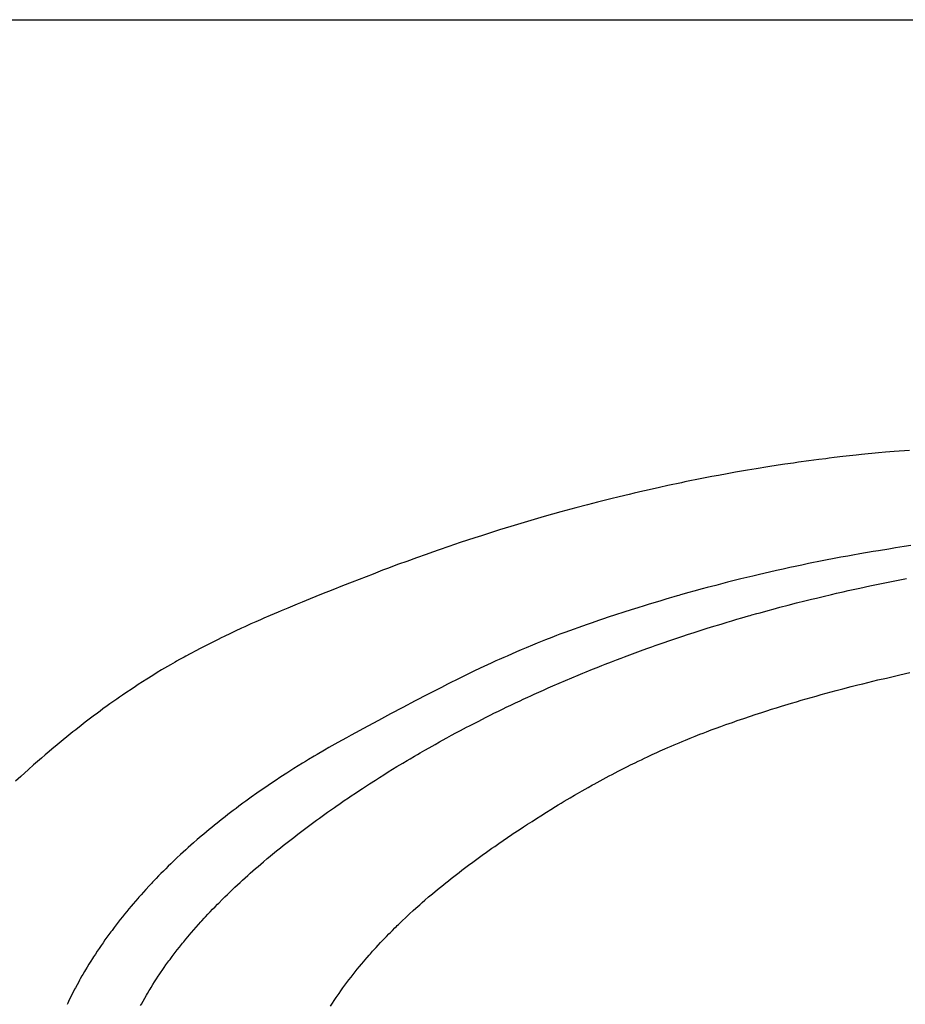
# Model space of a CAD drawing. Header units: inches. Extents: x 0 to 16, y 0 to 10.
# Tile 19 of 37: x 13.516 to 13.737, y 1.67 to 1.916. Entities that reach past the tile are written whole.
import ezdxf

# ---------------------------------------------------------------- set-up
doc = ezdxf.new("R2010")
doc.units = ezdxf.units.IN
doc.header["$LTSCALE"] = 0.935
doc.header["$MEASUREMENT"] = 0
doc.layers.get('0').update_dxf_attribs({"linetype": 'CONTINUOUS'})
doc.styles.get("Standard").update_dxf_attribs({"font": 'txt', "width": 0.8})

# ---------------------------------------------------------------- blocks, each defined once
blk = doc.blocks.new('*T24')
at = {"color": 2, "linetype": 'Continuous'}
for p, q in [((0, 0), (2.75, 0)), ((0, 0), (0, -1.875)), ((2.75, 0), (2.75, -1.875)), ((0, -0.75), (2.75, -0.75)), ((0, -1.25), (2.75, -1.25)), ((1.375, -1.25), (1.375, -1.5625)), ((0, -1.5625), (2.75, -1.5625)), ((0, -1.875), (2.75, -1.875))]:
    blk.add_line(p, q, dxfattribs=at)
at = {"color": 2, "linetype": 'Continuous', "attachment_point": 2, "line_spacing_factor": 0.9}
for s, insert, char_height, width in [('Apogee® 200 Bake Plate\\PFlange Mount', (1.375, -0.82812), 0.15625, 5.5), ('A-F-B2', (2.0625, -1.32812), 0.15625, 1.5), ('A', (0.6875, -1.32812), 0.15625, 0.25), ('\\Q15.0;ALL DIMENSIONS ARE IN INCHES', (1.375, -1.64354), 0.0825, 3.696)]:
    blk.add_mtext(s, dxfattribs=dict(at, insert=insert, char_height=char_height, width=width))

msp = doc.modelspace()

# ---------------------------------------------------------------- linework, layer by layer
at = {"color": 2, "linetype": 'Continuous'}
for p, q in [((13.72497, 1.80742), (13.72327, 1.80724)), ((13.72625, 1.80756), (13.72497, 1.80742)), ((13.73052, 1.80797), (13.72625, 1.80756)), ((13.73224, 1.80813), (13.73052, 1.80797)), ((13.7344, 1.80832), (13.73224, 1.80813)), ((13.73828, 1.80862), (13.7344, 1.80832)), ((13.70541, 1.80489), (13.70286, 1.8045)), ((13.70711, 1.80515), (13.70541, 1.80489)), ((13.70923, 1.80546), (13.70711, 1.80515)), ((13.71051, 1.80564), (13.70923, 1.80546)), ((13.71306, 1.80599), (13.71051, 1.80564)), ((13.71561, 1.80633), (13.71306, 1.80599)), ((13.71732, 1.80654), (13.71561, 1.80633)), ((13.71817, 1.80665), (13.71732, 1.80654)), ((13.71944, 1.8068), (13.71817, 1.80665)), ((13.72157, 1.80705), (13.71944, 1.8068)), ((13.72327, 1.80724), (13.72157, 1.80705)), ((13.69055, 1.80237), (13.68886, 1.80205)), ((13.69267, 1.80276), (13.69055, 1.80237)), ((13.69479, 1.80314), (13.69267, 1.80276)), ((13.69776, 1.80366), (13.69479, 1.80314)), ((13.69989, 1.80402), (13.69776, 1.80366)), ((13.70286, 1.8045), (13.69989, 1.80402)), ((13.68125, 1.80054), (13.67787, 1.79982)), ((13.68209, 1.80071), (13.68125, 1.80054)), ((13.68252, 1.8008), (13.68209, 1.80071)), ((13.68294, 1.80088), (13.68252, 1.8008)), ((13.68548, 1.80139), (13.68294, 1.80088)), ((13.68759, 1.80181), (13.68548, 1.80139)), ((13.68886, 1.80205), (13.68759, 1.80181)), ((13.66819, 1.79762), (13.66567, 1.79702)), ((13.66945, 1.79792), (13.66819, 1.79762)), ((13.67155, 1.79841), (13.66945, 1.79792)), ((13.67239, 1.7986), (13.67155, 1.79841)), ((13.67576, 1.79936), (13.67239, 1.7986)), ((13.67787, 1.79982), (13.67576, 1.79936)), ((13.65772, 1.79501), (13.6548, 1.79424)), ((13.66023, 1.79566), (13.65772, 1.79501)), ((13.66358, 1.7965), (13.66023, 1.79566)), ((13.66567, 1.79702), (13.66358, 1.7965)), ((13.64897, 1.79263), (13.6469, 1.79205)), ((13.65105, 1.79321), (13.64897, 1.79263)), ((13.65355, 1.7939), (13.65105, 1.79321)), ((13.6548, 1.79424), (13.65355, 1.7939)), ((13.64275, 1.79084), (13.63862, 1.7896)), ((13.64524, 1.79157), (13.64275, 1.79084)), ((13.6469, 1.79205), (13.64524, 1.79157)), ((13.63328, 1.78794), (13.63123, 1.78728)), ((13.63574, 1.78871), (13.63328, 1.78794)), ((13.63862, 1.7896), (13.63574, 1.78871)), ((13.62591, 1.78554), (13.62306, 1.78458)), ((13.62959, 1.78675), (13.62591, 1.78554)), ((13.63123, 1.78728), (13.62959, 1.78675)), ((13.619, 1.78317), (13.61738, 1.7826)), ((13.62062, 1.78374), (13.619, 1.78317)), ((13.62306, 1.78458), (13.62062, 1.78374)), ((13.72581, 1.78273), (13.7241, 1.78243)), ((13.72922, 1.78332), (13.72581, 1.78273)), ((13.7305, 1.78353), (13.72922, 1.78332)), ((13.73306, 1.78395), (13.7305, 1.78353)), ((13.73476, 1.78422), (13.73306, 1.78395)), ((13.7369, 1.78455), (13.73476, 1.78422)), ((13.7386, 1.7848), (13.7369, 1.78455)), ((13.61254, 1.78086), (13.61053, 1.78012)), ((13.61496, 1.78174), (13.61254, 1.78086)), ((13.61738, 1.7826), (13.61496, 1.78174)), ((13.71304, 1.78029), (13.71134, 1.77994)), ((13.71644, 1.78098), (13.71304, 1.78029)), ((13.71771, 1.78123), (13.71644, 1.78098)), ((13.71899, 1.78147), (13.71771, 1.78123)), ((13.72112, 1.78188), (13.71899, 1.78147)), ((13.72283, 1.78219), (13.72112, 1.78188)), ((13.7241, 1.78243), (13.72283, 1.78219)), ((13.60532, 1.77816), (13.60413, 1.7777)), ((13.60652, 1.77862), (13.60532, 1.77816)), ((13.60772, 1.77907), (13.60652, 1.77862)), ((13.61053, 1.78012), (13.60772, 1.77907)), ((13.70328, 1.77817), (13.70075, 1.77758)), ((13.70498, 1.77855), (13.70328, 1.77817)), ((13.70667, 1.77893), (13.70498, 1.77855)), ((13.70837, 1.7793), (13.70667, 1.77893)), ((13.70964, 1.77958), (13.70837, 1.7793)), ((13.71134, 1.77994), (13.70964, 1.77958)), ((13.5989, 1.77567), (13.59648, 1.77472)), ((13.60413, 1.7777), (13.5989, 1.77567)), ((13.69274, 1.77562), (13.68981, 1.77486)), ((13.69443, 1.77605), (13.69274, 1.77562)), ((13.69611, 1.77646), (13.69443, 1.77605)), ((13.69906, 1.77718), (13.69611, 1.77646)), ((13.70075, 1.77758), (13.69906, 1.77718)), ((13.73002, 1.77506), (13.73128, 1.77532)), ((13.73128, 1.77532), (13.73295, 1.77565)), ((13.73295, 1.77565), (13.73337, 1.77574)), ((13.73337, 1.77574), (13.73504, 1.77606)), ((13.73504, 1.77606), (13.73629, 1.7763)), ((13.73629, 1.7763), (13.73754, 1.77654)), ((13.59406, 1.77377), (13.59123, 1.77265)), ((13.59648, 1.77472), (13.59406, 1.77377)), ((13.68312, 1.77305), (13.68104, 1.77247)), ((13.68437, 1.7734), (13.68312, 1.77305)), ((13.68646, 1.77397), (13.68437, 1.7734)), ((13.68771, 1.77431), (13.68646, 1.77397)), ((13.68981, 1.77486), (13.68771, 1.77431)), ((13.71875, 1.77259), (13.72001, 1.77288)), ((13.72001, 1.77288), (13.72167, 1.77326)), ((13.72167, 1.77326), (13.72293, 1.77354)), ((13.72293, 1.77354), (13.72418, 1.77382)), ((13.72418, 1.77382), (13.72585, 1.77418)), ((13.72585, 1.77418), (13.72835, 1.77471)), ((13.72835, 1.77471), (13.73002, 1.77506)), ((13.5864, 1.77069), (13.58519, 1.77019)), ((13.58841, 1.77151), (13.5864, 1.77069)), ((13.59123, 1.77265), (13.58841, 1.77151)), ((13.67524, 1.77077), (13.67318, 1.77015)), ((13.67607, 1.77102), (13.67524, 1.77077)), ((13.67731, 1.77139), (13.67607, 1.77102)), ((13.67814, 1.77163), (13.67731, 1.77139)), ((13.67938, 1.77199), (13.67814, 1.77163)), ((13.68021, 1.77223), (13.67938, 1.77199)), ((13.68063, 1.77235), (13.68021, 1.77223)), ((13.68104, 1.77247), (13.68063, 1.77235)), ((13.70794, 1.76993), (13.71001, 1.77046)), ((13.71001, 1.77046), (13.71209, 1.77099)), ((13.71209, 1.77099), (13.71376, 1.7714)), ((13.71376, 1.7714), (13.71501, 1.7717)), ((13.71501, 1.7717), (13.71667, 1.7721)), ((13.71667, 1.7721), (13.71875, 1.77259)), ((13.58038, 1.76818), (13.57838, 1.76732)), ((13.58118, 1.76852), (13.58038, 1.76818)), ((13.58279, 1.76919), (13.58118, 1.76852)), ((13.58399, 1.7697), (13.58279, 1.76919)), ((13.58519, 1.77019), (13.58399, 1.7697)), ((13.66866, 1.76874), (13.66295, 1.76688)), ((13.6703, 1.76926), (13.66866, 1.76874)), ((13.67195, 1.76977), (13.6703, 1.76926)), ((13.67318, 1.77015), (13.67195, 1.76977)), ((13.70006, 1.7678), (13.70089, 1.76803)), ((13.70089, 1.76803), (13.70296, 1.7686)), ((13.70296, 1.7686), (13.7042, 1.76894)), ((13.7042, 1.76894), (13.70586, 1.76938)), ((13.70586, 1.76938), (13.70794, 1.76993)), ((13.5748, 1.76575), (13.57361, 1.76521)), ((13.57599, 1.76627), (13.5748, 1.76575)), ((13.57679, 1.76662), (13.57599, 1.76627)), ((13.57838, 1.76732), (13.57679, 1.76662)), ((13.6589, 1.7655), (13.65769, 1.76508)), ((13.66052, 1.76606), (13.6589, 1.7655)), ((13.66173, 1.76647), (13.66052, 1.76606)), ((13.66295, 1.76688), (13.66173, 1.76647)), ((13.6914, 1.76527), (13.69264, 1.76565)), ((13.69264, 1.76565), (13.69387, 1.76602)), ((13.69387, 1.76602), (13.69511, 1.76638)), ((13.69511, 1.76638), (13.69635, 1.76674)), ((13.69635, 1.76674), (13.69717, 1.76698)), ((13.69717, 1.76698), (13.698, 1.76722)), ((13.698, 1.76722), (13.69841, 1.76734)), ((13.69841, 1.76734), (13.69882, 1.76745)), ((13.69882, 1.76745), (13.70006, 1.7678)), ((13.56967, 1.7634), (13.56849, 1.76284)), ((13.57124, 1.76413), (13.56967, 1.7634)), ((13.57203, 1.76449), (13.57124, 1.76413)), ((13.57361, 1.76521), (13.57203, 1.76449)), ((13.65207, 1.76307), (13.65085, 1.76262)), ((13.65769, 1.76508), (13.65207, 1.76307)), ((13.68279, 1.76255), (13.68443, 1.76309)), ((13.68443, 1.76309), (13.68689, 1.76387)), ((13.68689, 1.76387), (13.68771, 1.76413)), ((13.68771, 1.76413), (13.68935, 1.76464)), ((13.68935, 1.76464), (13.69058, 1.76502)), ((13.69058, 1.76502), (13.6914, 1.76527)), ((13.5642, 1.76075), (13.56343, 1.76036)), ((13.56537, 1.76133), (13.5642, 1.76075)), ((13.56615, 1.76171), (13.56537, 1.76133)), ((13.56693, 1.76209), (13.56615, 1.76171)), ((13.56849, 1.76284), (13.56693, 1.76209)), ((13.6464, 1.7609), (13.6452, 1.76042)), ((13.64721, 1.76122), (13.6464, 1.7609)), ((13.64883, 1.76185), (13.64721, 1.76122)), ((13.65004, 1.76232), (13.64883, 1.76185)), ((13.65085, 1.76262), (13.65004, 1.76232)), ((13.67546, 1.76007), (13.67668, 1.76049)), ((13.67668, 1.76049), (13.67831, 1.76105)), ((13.67831, 1.76105), (13.67912, 1.76133)), ((13.67912, 1.76133), (13.68035, 1.76174)), ((13.68035, 1.76174), (13.68157, 1.76215)), ((13.68157, 1.76215), (13.68279, 1.76255)), ((13.55996, 1.75858), (13.55843, 1.75777)), ((13.56073, 1.75898), (13.55996, 1.75858)), ((13.56227, 1.75978), (13.56073, 1.75898)), ((13.56343, 1.76036), (13.56227, 1.75978)), ((13.64001, 1.75824), (13.63763, 1.75719)), ((13.6412, 1.75875), (13.64001, 1.75824)), ((13.6424, 1.75926), (13.6412, 1.75875)), ((13.644, 1.75992), (13.6424, 1.75926)), ((13.6452, 1.76042), (13.644, 1.75992)), ((13.66899, 1.75774), (13.67101, 1.75848)), ((13.67101, 1.75848), (13.67263, 1.75907)), ((13.67263, 1.75907), (13.67384, 1.7595)), ((13.67384, 1.7595), (13.67465, 1.75979)), ((13.67465, 1.75979), (13.67546, 1.76007)), ((13.55463, 1.75567), (13.5535, 1.75502)), ((13.555, 1.75588), (13.55463, 1.75567)), ((13.55576, 1.75631), (13.555, 1.75588)), ((13.5569, 1.75694), (13.55576, 1.75631)), ((13.55729, 1.75715), (13.5569, 1.75694)), ((13.55843, 1.75777), (13.55729, 1.75715)), ((13.63486, 1.75595), (13.63368, 1.75541)), ((13.63565, 1.75631), (13.63486, 1.75595)), ((13.63683, 1.75684), (13.63565, 1.75631)), ((13.63763, 1.75719), (13.63683, 1.75684)), ((13.66217, 1.75514), (13.66377, 1.75576)), ((13.66377, 1.75576), (13.66497, 1.75623)), ((13.66497, 1.75623), (13.66618, 1.75669)), ((13.66618, 1.75669), (13.66698, 1.75699)), ((13.66698, 1.75699), (13.66899, 1.75774)), ((13.55126, 1.7537), (13.55015, 1.75303)), ((13.552, 1.75414), (13.55126, 1.7537)), ((13.55275, 1.75458), (13.552, 1.75414)), ((13.5535, 1.75502), (13.55275, 1.75458)), ((13.62937, 1.75337), (13.62781, 1.75262)), ((13.63093, 1.75412), (13.62937, 1.75337)), ((13.63368, 1.75541), (13.63093, 1.75412)), ((13.65699, 1.75306), (13.65739, 1.75323)), ((13.65739, 1.75323), (13.65898, 1.75387)), ((13.65898, 1.75387), (13.66017, 1.75435)), ((13.66017, 1.75435), (13.66137, 1.75483)), ((13.66137, 1.75483), (13.66217, 1.75514)), ((13.54649, 1.75075), (13.54541, 1.75005)), ((13.54758, 1.75144), (13.54649, 1.75075)), ((13.54904, 1.75236), (13.54758, 1.75144)), ((13.55015, 1.75303), (13.54904, 1.75236)), ((13.62586, 1.75167), (13.62276, 1.75012)), ((13.62781, 1.75262), (13.62586, 1.75167)), ((13.65067, 1.7504), (13.65224, 1.75108)), ((13.65224, 1.75108), (13.65382, 1.75175)), ((13.65382, 1.75175), (13.6554, 1.75241)), ((13.6554, 1.75241), (13.65659, 1.7529)), ((13.65659, 1.7529), (13.65699, 1.75306)), ((13.72787, 1.75058), (13.72913, 1.75089)), ((13.72913, 1.75089), (13.73038, 1.7512)), ((13.73038, 1.7512), (13.73248, 1.75169)), ((13.73248, 1.75169), (13.73416, 1.75209)), ((13.73416, 1.75209), (13.73584, 1.75247)), ((13.73584, 1.75247), (13.73836, 1.75304)), ((13.54361, 1.74886), (13.54254, 1.74815)), ((13.54469, 1.74958), (13.54361, 1.74886)), ((13.54541, 1.75005), (13.54469, 1.74958)), ((13.61928, 1.74835), (13.61773, 1.74756)), ((13.62121, 1.74934), (13.61928, 1.74835)), ((13.62276, 1.75012), (13.62121, 1.74934)), ((13.64557, 1.74816), (13.64674, 1.74868)), ((13.64674, 1.74868), (13.64792, 1.7492)), ((13.64792, 1.7492), (13.64909, 1.74972)), ((13.64909, 1.74972), (13.65067, 1.7504)), ((13.71744, 1.74788), (13.71869, 1.74822)), ((13.71869, 1.74822), (13.71994, 1.74855)), ((13.71994, 1.74855), (13.72161, 1.74899)), ((13.72161, 1.74899), (13.72369, 1.74953)), ((13.72369, 1.74953), (13.72536, 1.74996)), ((13.72536, 1.74996), (13.72661, 1.75027)), ((13.72661, 1.75027), (13.72787, 1.75058)), ((13.54007, 1.74644), (13.53902, 1.7457)), ((13.54077, 1.74693), (13.54007, 1.74644)), ((13.54148, 1.74742), (13.54077, 1.74693)), ((13.54254, 1.74815), (13.54148, 1.74742)), ((13.61466, 1.74595), (13.61159, 1.74434)), ((13.61773, 1.74756), (13.61466, 1.74595)), ((13.63974, 1.74546), (13.6409, 1.74601)), ((13.6409, 1.74601), (13.64168, 1.74637)), ((13.64168, 1.74637), (13.64284, 1.74691)), ((13.64284, 1.74691), (13.64362, 1.74727)), ((13.64362, 1.74727), (13.6444, 1.74763)), ((13.6444, 1.74763), (13.64557, 1.74816)), ((13.70874, 1.74539), (13.70998, 1.74576)), ((13.70998, 1.74576), (13.71122, 1.74612)), ((13.71122, 1.74612), (13.71247, 1.74648)), ((13.71247, 1.74648), (13.71371, 1.74684)), ((13.71371, 1.74684), (13.71495, 1.74719)), ((13.71495, 1.74719), (13.7162, 1.74754)), ((13.7162, 1.74754), (13.71744, 1.74788)), ((13.53589, 1.74344), (13.5352, 1.74293)), ((13.53658, 1.74395), (13.53589, 1.74344)), ((13.53762, 1.7447), (13.53658, 1.74395)), ((13.53832, 1.7452), (13.53762, 1.7447)), ((13.53902, 1.7457), (13.53832, 1.7452)), ((13.61159, 1.74434), (13.60853, 1.74271)), ((13.63435, 1.74286), (13.6355, 1.74342)), ((13.6355, 1.74342), (13.63666, 1.74398)), ((13.63666, 1.74398), (13.63743, 1.74436)), ((13.63743, 1.74436), (13.63858, 1.74491)), ((13.63858, 1.74491), (13.63974, 1.74546)), ((13.70133, 1.74308), (13.70257, 1.74348)), ((13.70257, 1.74348), (13.7038, 1.74387)), ((13.7038, 1.74387), (13.70503, 1.74426)), ((13.70503, 1.74426), (13.70627, 1.74464)), ((13.70627, 1.74464), (13.70874, 1.74539)), ((13.53315, 1.74139), (13.53213, 1.74061)), ((13.53417, 1.74216), (13.53315, 1.74139)), ((13.5352, 1.74293), (13.53417, 1.74216)), ((13.60548, 1.74107), (13.60281, 1.73963)), ((13.60853, 1.74271), (13.60548, 1.74107)), ((13.6294, 1.74035), (13.63054, 1.74094)), ((13.63054, 1.74094), (13.6313, 1.74132)), ((13.6313, 1.74132), (13.63244, 1.7419)), ((13.63244, 1.7419), (13.63359, 1.74248)), ((13.63359, 1.74248), (13.63435, 1.74286)), ((13.69397, 1.7406), (13.6952, 1.74103)), ((13.6952, 1.74103), (13.69601, 1.74131)), ((13.69601, 1.74131), (13.69683, 1.74159)), ((13.69683, 1.74159), (13.69847, 1.74214)), ((13.69847, 1.74214), (13.69969, 1.74255)), ((13.69969, 1.74255), (13.70051, 1.74282)), ((13.70051, 1.74282), (13.70133, 1.74308)), ((13.52977, 1.73876), (13.5291, 1.73823)), ((13.53112, 1.73982), (13.52977, 1.73876)), ((13.53213, 1.74061), (13.53112, 1.73982)), ((13.60281, 1.73963), (13.59862, 1.73737)), ((13.62487, 1.73797), (13.626, 1.73857)), ((13.626, 1.73857), (13.62675, 1.73897)), ((13.62675, 1.73897), (13.62751, 1.73937)), ((13.62751, 1.73937), (13.62826, 1.73976)), ((13.62826, 1.73976), (13.6294, 1.74035)), ((13.68747, 1.73824), (13.68869, 1.7387)), ((13.68869, 1.7387), (13.6899, 1.73915)), ((13.6899, 1.73915), (13.69112, 1.73959)), ((13.69112, 1.73959), (13.69234, 1.74003)), ((13.69234, 1.74003), (13.69316, 1.74032)), ((13.69316, 1.74032), (13.69397, 1.7406)), ((13.5281, 1.73742), (13.52611, 1.7358)), ((13.5291, 1.73823), (13.5281, 1.73742)), ((13.59641, 1.73615), (13.5953, 1.73554)), ((13.59751, 1.73676), (13.59641, 1.73615)), ((13.59862, 1.73737), (13.59751, 1.73676)), ((13.62076, 1.73573), (13.6215, 1.73614)), ((13.6215, 1.73614), (13.62262, 1.73675)), ((13.62262, 1.73675), (13.62375, 1.73736)), ((13.62375, 1.73736), (13.62487, 1.73797)), ((13.68144, 1.73585), (13.68224, 1.73618)), ((13.68224, 1.73618), (13.68344, 1.73667)), ((13.68344, 1.73667), (13.68384, 1.73683)), ((13.68384, 1.73683), (13.68464, 1.73715)), ((13.68464, 1.73715), (13.68585, 1.73762)), ((13.68585, 1.73762), (13.68666, 1.73793)), ((13.68666, 1.73793), (13.68747, 1.73824)), ((13.5238, 1.73387), (13.52314, 1.73332)), ((13.52511, 1.73497), (13.5238, 1.73387)), ((13.52611, 1.7358), (13.52511, 1.73497)), ((13.59199, 1.73366), (13.59016, 1.73258)), ((13.59309, 1.73429), (13.59199, 1.73366)), ((13.59383, 1.73471), (13.59309, 1.73429)), ((13.5953, 1.73554), (13.59383, 1.73471)), ((13.61595, 1.733), (13.61705, 1.73364)), ((13.61705, 1.73364), (13.61816, 1.73427)), ((13.61816, 1.73427), (13.61964, 1.7351)), ((13.61964, 1.7351), (13.62076, 1.73573)), ((13.67512, 1.73309), (13.6759, 1.73345)), ((13.6759, 1.73345), (13.67708, 1.73398)), ((13.67708, 1.73398), (13.67787, 1.73432)), ((13.67787, 1.73432), (13.67866, 1.73467)), ((13.67866, 1.73467), (13.67945, 1.73501)), ((13.67945, 1.73501), (13.68064, 1.73552)), ((13.68064, 1.73552), (13.68144, 1.73585)), ((13.52119, 1.73164), (13.51925, 1.72994)), ((13.52217, 1.73248), (13.52119, 1.73164)), ((13.52314, 1.73332), (13.52217, 1.73248)), ((13.58797, 1.73128), (13.58724, 1.73083)), ((13.58943, 1.73215), (13.58797, 1.73128)), ((13.59016, 1.73258), (13.58943, 1.73215)), ((13.61156, 1.73041), (13.61265, 1.73106)), ((13.61265, 1.73106), (13.61338, 1.7315)), ((13.61338, 1.7315), (13.61448, 1.73214)), ((13.61448, 1.73214), (13.61521, 1.73257)), ((13.61521, 1.73257), (13.61595, 1.733)), ((13.67044, 1.7309), (13.67122, 1.73127)), ((13.67122, 1.73127), (13.67199, 1.73164)), ((13.67199, 1.73164), (13.67277, 1.73201)), ((13.67277, 1.73201), (13.67394, 1.73255)), ((13.67394, 1.73255), (13.67512, 1.73309)), ((13.51796, 1.7288), (13.51604, 1.72707)), ((13.51925, 1.72994), (13.51796, 1.7288)), ((13.58434, 1.72904), (13.58253, 1.72789)), ((13.58651, 1.73039), (13.58434, 1.72904)), ((13.58724, 1.73083), (13.58651, 1.73039)), ((13.60793, 1.7282), (13.60902, 1.72887)), ((13.60902, 1.72887), (13.6101, 1.72953)), ((13.6101, 1.72953), (13.61156, 1.73041)), ((13.66544, 1.72839), (13.66659, 1.72898)), ((13.66659, 1.72898), (13.66774, 1.72956)), ((13.66774, 1.72956), (13.66851, 1.72995)), ((13.66851, 1.72995), (13.66967, 1.73052)), ((13.66967, 1.73052), (13.67044, 1.7309)), ((13.51604, 1.72707), (13.51476, 1.7259)), ((13.57967, 1.72602), (13.57896, 1.72555)), ((13.5811, 1.72696), (13.57967, 1.72602)), ((13.58253, 1.72789), (13.5811, 1.72696)), ((13.60328, 1.72525), (13.6047, 1.72616)), ((13.6047, 1.72616), (13.60578, 1.72685)), ((13.60578, 1.72685), (13.60685, 1.72752)), ((13.60685, 1.72752), (13.60793, 1.7282)), ((13.66089, 1.72598), (13.66164, 1.72639)), ((13.66164, 1.72639), (13.6624, 1.72679)), ((13.6624, 1.72679), (13.66316, 1.7272)), ((13.66316, 1.7272), (13.66392, 1.7276)), ((13.66392, 1.7276), (13.66468, 1.728)), ((13.66468, 1.728), (13.66544, 1.72839)), ((13.57612, 1.72361), (13.57507, 1.72288)), ((13.57683, 1.7241), (13.57612, 1.72361)), ((13.57789, 1.72483), (13.57683, 1.7241)), ((13.57896, 1.72555), (13.57789, 1.72483)), ((13.59974, 1.72292), (13.6008, 1.72363)), ((13.6008, 1.72363), (13.6015, 1.72409)), ((13.6015, 1.72409), (13.60221, 1.72456)), ((13.60221, 1.72456), (13.60328, 1.72525)), ((13.65638, 1.72346), (13.65713, 1.72389)), ((13.65713, 1.72389), (13.65788, 1.72431)), ((13.65788, 1.72431), (13.659, 1.72494)), ((13.659, 1.72494), (13.65938, 1.72515)), ((13.65938, 1.72515), (13.66013, 1.72556)), ((13.66013, 1.72556), (13.66089, 1.72598)), ((13.57297, 1.72138), (13.57228, 1.72088)), ((13.57367, 1.72189), (13.57297, 1.72138)), ((13.57507, 1.72288), (13.57367, 1.72189)), ((13.59693, 1.72103), (13.59798, 1.72174)), ((13.59798, 1.72174), (13.59868, 1.72222)), ((13.59868, 1.72222), (13.59974, 1.72292)), ((13.65192, 1.72086), (13.65266, 1.7213)), ((13.65266, 1.7213), (13.6534, 1.72173)), ((13.6534, 1.72173), (13.65452, 1.72239)), ((13.65452, 1.72239), (13.65526, 1.72282)), ((13.65526, 1.72282), (13.65638, 1.72346)), ((13.56986, 1.71909), (13.56918, 1.71858)), ((13.57055, 1.71961), (13.56986, 1.71909)), ((13.57158, 1.72037), (13.57055, 1.71961)), ((13.57228, 1.72088), (13.57158, 1.72037)), ((13.59346, 1.71861), (13.5945, 1.71934)), ((13.5945, 1.71934), (13.59519, 1.71983)), ((13.59519, 1.71983), (13.59554, 1.72007)), ((13.59554, 1.72007), (13.59589, 1.72031)), ((13.59589, 1.72031), (13.59693, 1.72103)), ((13.64751, 1.71816), (13.64861, 1.71884)), ((13.64861, 1.71884), (13.64971, 1.71952)), ((13.64971, 1.71952), (13.65045, 1.71997)), ((13.65045, 1.71997), (13.65119, 1.72041)), ((13.65119, 1.72041), (13.65192, 1.72086)), ((13.56612, 1.71621), (13.56511, 1.71541)), ((13.56713, 1.717), (13.56612, 1.71621)), ((13.56781, 1.71753), (13.56713, 1.717)), ((13.56918, 1.71858), (13.56781, 1.71753)), ((13.59003, 1.71615), (13.59072, 1.71665)), ((13.59072, 1.71665), (13.5914, 1.71714)), ((13.5914, 1.71714), (13.59209, 1.71763)), ((13.59209, 1.71763), (13.59278, 1.71812)), ((13.59278, 1.71812), (13.59346, 1.71861)), ((13.64388, 1.71585), (13.64496, 1.71655)), ((13.64496, 1.71655), (13.64606, 1.71724)), ((13.64606, 1.71724), (13.64751, 1.71816)), ((13.56312, 1.71378), (13.56246, 1.71323)), ((13.56378, 1.71432), (13.56312, 1.71378)), ((13.56445, 1.71487), (13.56378, 1.71432)), ((13.56511, 1.71541), (13.56445, 1.71487)), ((13.58665, 1.71363), (13.58732, 1.71414)), ((13.58732, 1.71414), (13.588, 1.71465)), ((13.588, 1.71465), (13.58867, 1.71515)), ((13.58867, 1.71515), (13.58935, 1.71565)), ((13.58935, 1.71565), (13.59003, 1.71615)), ((13.63919, 1.71277), (13.64063, 1.71372)), ((13.64063, 1.71372), (13.64171, 1.71444)), ((13.64171, 1.71444), (13.64279, 1.71515)), ((13.64279, 1.71515), (13.64388, 1.71585)), ((13.56017, 1.71128), (13.5592, 1.71044)), ((13.56115, 1.71212), (13.56017, 1.71128)), ((13.5618, 1.71268), (13.56115, 1.71212)), ((13.56246, 1.71323), (13.5618, 1.71268)), ((13.58264, 1.71055), (13.58363, 1.71133)), ((13.58363, 1.71133), (13.5843, 1.71184)), ((13.5843, 1.71184), (13.5853, 1.71261)), ((13.5853, 1.71261), (13.58597, 1.71312)), ((13.58597, 1.71312), (13.58665, 1.71363)), ((13.63668, 1.71107), (13.63776, 1.7118)), ((13.63776, 1.7118), (13.63883, 1.71252)), ((13.63883, 1.71252), (13.63919, 1.71277)), ((13.55792, 1.7093), (13.55728, 1.70872)), ((13.55856, 1.70987), (13.55792, 1.7093)), ((13.5592, 1.71044), (13.55856, 1.70987)), ((13.58033, 1.70871), (13.58099, 1.70924)), ((13.58099, 1.70924), (13.58165, 1.70977)), ((13.58165, 1.70977), (13.58264, 1.71055)), ((13.63318, 1.70863), (13.63387, 1.70912)), ((13.63387, 1.70912), (13.63456, 1.7096)), ((13.63456, 1.7096), (13.63562, 1.71033)), ((13.63562, 1.71033), (13.63668, 1.71107)), ((13.55477, 1.70639), (13.55415, 1.7058)), ((13.55508, 1.70669), (13.55477, 1.70639)), ((13.55602, 1.70757), (13.55508, 1.70669)), ((13.55665, 1.70815), (13.55602, 1.70757)), ((13.55728, 1.70872), (13.55665, 1.70815)), ((13.5767, 1.70571), (13.57769, 1.70654)), ((13.57769, 1.70654), (13.57802, 1.70681)), ((13.57802, 1.70681), (13.57901, 1.70763)), ((13.57901, 1.70763), (13.58, 1.70844)), ((13.58, 1.70844), (13.58033, 1.70871)), ((13.62905, 1.70565), (13.63007, 1.7064)), ((13.63007, 1.7064), (13.63145, 1.7074)), ((13.63145, 1.7074), (13.63249, 1.70814)), ((13.63249, 1.70814), (13.63318, 1.70863)), ((13.55231, 1.70401), (13.55171, 1.70341)), ((13.55292, 1.70461), (13.55231, 1.70401)), ((13.55354, 1.70521), (13.55292, 1.70461)), ((13.55415, 1.7058), (13.55354, 1.70521)), ((13.57409, 1.70346), (13.57474, 1.70403)), ((13.57474, 1.70403), (13.57539, 1.70459)), ((13.57539, 1.70459), (13.57605, 1.70515)), ((13.57605, 1.70515), (13.5767, 1.70571)), ((13.62632, 1.7036), (13.627, 1.70412)), ((13.627, 1.70412), (13.62802, 1.70489)), ((13.62802, 1.70489), (13.62905, 1.70565)), ((13.54991, 1.70158), (13.54961, 1.70127)), ((13.55051, 1.70219), (13.54991, 1.70158)), ((13.5511, 1.7028), (13.55051, 1.70219)), ((13.55171, 1.70341), (13.5511, 1.7028)), ((13.57151, 1.70115), (13.57215, 1.70173)), ((13.57215, 1.70173), (13.57279, 1.70231)), ((13.57279, 1.70231), (13.57344, 1.70289)), ((13.57344, 1.70289), (13.57409, 1.70346)), ((13.62296, 1.70099), (13.62363, 1.70152)), ((13.62363, 1.70152), (13.6243, 1.70204)), ((13.6243, 1.70204), (13.62497, 1.70257)), ((13.62497, 1.70257), (13.62565, 1.70309)), ((13.62565, 1.70309), (13.62632, 1.7036)), ((13.54815, 1.69972), (13.54728, 1.69877)), ((13.54873, 1.70034), (13.54815, 1.69972)), ((13.54902, 1.70065), (13.54873, 1.70034)), ((13.54961, 1.70127), (13.54902, 1.70065)), ((13.56896, 1.69878), (13.56959, 1.69937)), ((13.56959, 1.69937), (13.57023, 1.69997)), ((13.57023, 1.69997), (13.57087, 1.70056)), ((13.57087, 1.70056), (13.57151, 1.70115)), ((13.61966, 1.6983), (13.62065, 1.69912)), ((13.62065, 1.69912), (13.62131, 1.69965)), ((13.62131, 1.69965), (13.6223, 1.70046)), ((13.6223, 1.70046), (13.62296, 1.70099)), ((13.54529, 1.69655), (13.54473, 1.6959)), ((13.54557, 1.69687), (13.54529, 1.69655)), ((13.54614, 1.69751), (13.54557, 1.69687)), ((13.54671, 1.69814), (13.54614, 1.69751)), ((13.54728, 1.69877), (13.54671, 1.69814)), ((13.56645, 1.69635), (13.56708, 1.69696)), ((13.56708, 1.69696), (13.5677, 1.69757)), ((13.5677, 1.69757), (13.56833, 1.69817)), ((13.56833, 1.69817), (13.56896, 1.69878)), ((13.61707, 1.6961), (13.61803, 1.69693)), ((13.61803, 1.69693), (13.61901, 1.69775)), ((13.61901, 1.69775), (13.61966, 1.6983)), ((13.54362, 1.6946), (13.54307, 1.69395)), ((13.54417, 1.69526), (13.54362, 1.6946)), ((13.54473, 1.6959), (13.54417, 1.69526)), ((13.564, 1.69386), (13.56461, 1.69449)), ((13.56461, 1.69449), (13.56522, 1.69511)), ((13.56522, 1.69511), (13.56553, 1.69542)), ((13.56553, 1.69542), (13.56645, 1.69635)), ((13.6142, 1.69356), (13.61483, 1.69413)), ((13.61483, 1.69413), (13.61579, 1.69498)), ((13.61579, 1.69498), (13.61642, 1.69554)), ((13.61642, 1.69554), (13.61707, 1.6961)), ((13.54146, 1.69197), (13.54093, 1.6913)), ((13.54199, 1.69263), (13.54146, 1.69197)), ((13.54253, 1.69329), (13.54199, 1.69263)), ((13.54307, 1.69395), (13.54253, 1.69329)), ((13.56132, 1.691), (13.56191, 1.69165)), ((13.56191, 1.69165), (13.56221, 1.69197)), ((13.56221, 1.69197), (13.5628, 1.6926)), ((13.5628, 1.6926), (13.5634, 1.69323)), ((13.5634, 1.69323), (13.564, 1.69386)), ((13.6114, 1.69095), (13.61233, 1.69183)), ((13.61233, 1.69183), (13.61264, 1.69212)), ((13.61264, 1.69212), (13.61326, 1.6927)), ((13.61326, 1.6927), (13.6142, 1.69356)), ((13.53937, 1.68927), (13.53886, 1.68859)), ((13.53963, 1.68961), (13.53937, 1.68927)), ((13.54014, 1.69029), (13.53963, 1.68961)), ((13.5404, 1.69063), (13.54014, 1.69029)), ((13.54093, 1.6913), (13.5404, 1.69063)), ((13.5593, 1.68873), (13.55987, 1.68939)), ((13.55987, 1.68939), (13.56045, 1.69004)), ((13.56045, 1.69004), (13.56103, 1.69068)), ((13.56103, 1.69068), (13.56132, 1.691)), ((13.60898, 1.68858), (13.60958, 1.68918)), ((13.60958, 1.68918), (13.60988, 1.68948)), ((13.60988, 1.68948), (13.61018, 1.68977)), ((13.61018, 1.68977), (13.61049, 1.69007)), ((13.61049, 1.69007), (13.6111, 1.69066)), ((13.6111, 1.69066), (13.6114, 1.69095)), ((13.53785, 1.68722), (13.53735, 1.68653)), ((13.5381, 1.68756), (13.53785, 1.68722)), ((13.5386, 1.68825), (13.5381, 1.68756)), ((13.53886, 1.68859), (13.5386, 1.68825)), ((13.55734, 1.68642), (13.55789, 1.68709)), ((13.55789, 1.68709), (13.55817, 1.68742)), ((13.55817, 1.68742), (13.55873, 1.68808)), ((13.55873, 1.68808), (13.5593, 1.68873)), ((13.6069, 1.68646), (13.60749, 1.68707)), ((13.60749, 1.68707), (13.60808, 1.68768)), ((13.60808, 1.68768), (13.60838, 1.68798)), ((13.60838, 1.68798), (13.60898, 1.68858)), ((13.53613, 1.68478), (13.53565, 1.68407)), ((13.53661, 1.68548), (13.53613, 1.68478)), ((13.5371, 1.68618), (13.53661, 1.68548)), ((13.53735, 1.68653), (13.5371, 1.68618)), ((13.55517, 1.68373), (13.5557, 1.68441)), ((13.5557, 1.68441), (13.55597, 1.68475)), ((13.55597, 1.68475), (13.55651, 1.68542)), ((13.55651, 1.68542), (13.55679, 1.68575)), ((13.55679, 1.68575), (13.55734, 1.68642)), ((13.60459, 1.68398), (13.60488, 1.6843)), ((13.60488, 1.6843), (13.60545, 1.68492)), ((13.60545, 1.68492), (13.60603, 1.68554)), ((13.60603, 1.68554), (13.60661, 1.68615)), ((13.60661, 1.68615), (13.6069, 1.68646)), ((13.53424, 1.68194), (13.53401, 1.68158)), ((13.5347, 1.68265), (13.53424, 1.68194)), ((13.53517, 1.68337), (13.5347, 1.68265)), ((13.53565, 1.68407), (13.53517, 1.68337)), ((13.55336, 1.68134), (13.55387, 1.68203)), ((13.55387, 1.68203), (13.55438, 1.68271)), ((13.55438, 1.68271), (13.55465, 1.68305)), ((13.55465, 1.68305), (13.55517, 1.68373)), ((13.60208, 1.68113), (13.60263, 1.68177)), ((13.60263, 1.68177), (13.60319, 1.68241)), ((13.60319, 1.68241), (13.60347, 1.68272)), ((13.60347, 1.68272), (13.60403, 1.68336)), ((13.60403, 1.68336), (13.60459, 1.68398)), ((13.53265, 1.67941), (13.53221, 1.67868)), ((13.5331, 1.68013), (13.53265, 1.67941)), ((13.53355, 1.68086), (13.5331, 1.68013)), ((13.53401, 1.68158), (13.53355, 1.68086)), ((13.55138, 1.67856), (13.55186, 1.67926)), ((13.55186, 1.67926), (13.55235, 1.67995)), ((13.55235, 1.67995), (13.5526, 1.6803)), ((13.5526, 1.6803), (13.5531, 1.68099)), ((13.5531, 1.68099), (13.55336, 1.68134)), ((13.60019, 1.67886), (13.60073, 1.67951)), ((13.60073, 1.67951), (13.60127, 1.68016)), ((13.60127, 1.68016), (13.60181, 1.68081)), ((13.60181, 1.68081), (13.60208, 1.68113)), ((13.53135, 1.67721), (13.53093, 1.67647)), ((13.53157, 1.67758), (13.53135, 1.67721)), ((13.532, 1.67831), (13.53157, 1.67758)), ((13.53221, 1.67868), (13.532, 1.67831)), ((13.54997, 1.67644), (13.55043, 1.67715)), ((13.55043, 1.67715), (13.55066, 1.6775)), ((13.55066, 1.6775), (13.55114, 1.67821)), ((13.55114, 1.67821), (13.55138, 1.67856)), ((13.59811, 1.67621), (13.59862, 1.67688)), ((13.59862, 1.67688), (13.59888, 1.67721)), ((13.59888, 1.67721), (13.5994, 1.67787)), ((13.5994, 1.67787), (13.59967, 1.6782)), ((13.59967, 1.6782), (13.60019, 1.67886)), ((13.53011, 1.67498), (13.52971, 1.67423)), ((13.53052, 1.67572), (13.53011, 1.67498)), ((13.53072, 1.6761), (13.53052, 1.67572)), ((13.53093, 1.67647), (13.53072, 1.6761)), ((13.54862, 1.6743), (13.54906, 1.67502)), ((13.54906, 1.67502), (13.54951, 1.67573)), ((13.54951, 1.67573), (13.54997, 1.67644)), ((13.5966, 1.67418), (13.5971, 1.67486)), ((13.5971, 1.67486), (13.5976, 1.67553)), ((13.5976, 1.67553), (13.59811, 1.67621)), ((13.52873, 1.67233), (13.52835, 1.67157)), ((13.52892, 1.67271), (13.52873, 1.67233)), ((13.52931, 1.67347), (13.52892, 1.67271)), ((13.52951, 1.67385), (13.52931, 1.67347)), ((13.52971, 1.67423), (13.52951, 1.67385)), ((13.54705, 1.67166), (13.54749, 1.67242)), ((13.54749, 1.67242), (13.54772, 1.67279)), ((13.54772, 1.67279), (13.54817, 1.67355)), ((13.54817, 1.67355), (13.54839, 1.67392)), ((13.54839, 1.67392), (13.54862, 1.6743)), ((13.59491, 1.67177), (13.59538, 1.67246)), ((13.59538, 1.67246), (13.59563, 1.67281)), ((13.59563, 1.67281), (13.59611, 1.67349)), ((13.59611, 1.67349), (13.5966, 1.67418)), ((13.52779, 1.67042), (13.52761, 1.67004)), ((13.52797, 1.67081), (13.52779, 1.67042)), ((13.52835, 1.67157), (13.52797, 1.67081)), ((13.54598, 1.66978), (13.54619, 1.67015)), ((13.54619, 1.67015), (13.54662, 1.67091)), ((13.54662, 1.67091), (13.54705, 1.67166)), ((13.59351, 1.66966), (13.59397, 1.67036)), ((13.59397, 1.67036), (13.59443, 1.67107)), ((13.59443, 1.67107), (13.59491, 1.67177))]:
    msp.add_line(p, q, dxfattribs=at)

# ---------------------------------------------------------------- block references
msp.add_blockref('*T24', (13.225, 1.91632))

doc.saveas('drawing.dxf')
